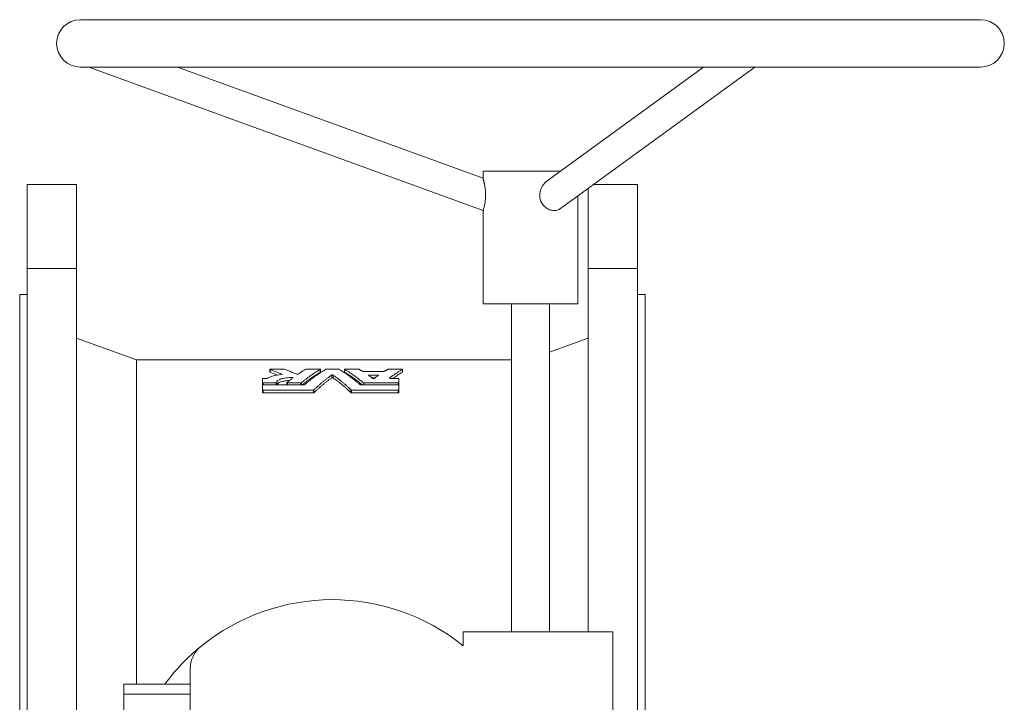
# Model space of a CAD drawing. Header units: millimetres. Extents: x -508 to 1141, y -292 to 1048.
# Tile 8 of 8: x 622 to 1141, y 688 to 1048. Entities that reach past the tile are written whole.
import ezdxf

# ---------------------------------------------------------------- set-up
doc = ezdxf.new("R2010")
doc.units = ezdxf.units.MM

msp = doc.modelspace()

# ---------------------------------------------------------------- linework, layer by layer
at = {"color": 7, "linetype": 'Continuous', "lineweight": 15}
for p, q in [((1128.51, 1047.73), (653.51, 1047.73)), ((653.51, 1022.73), (1128.51, 1022.73)), ((658.03, 1022.73), (866.01, 947.03)), ((866.01, 964.06), (704.81, 1022.73)), ((982.21, 1022.73), (899.81, 962.74)), ((906.87, 948.1), (1009.39, 1022.73)), ((866.01, 967.73), (866.01, 964.05)), ((866.01, 967.73), (906.65, 967.73)), ((651.51, 960.73), (625.51, 960.73)), ((625.51, 916.48), (625.51, 960.73)), ((651.51, 916.48), (651.51, 960.73)), ((921.51, 916.48), (921.51, 958.75)), ((924.22, 960.73), (947.51, 960.73)), ((947.51, 916.48), (947.51, 960.73)), ((916.01, 897.73), (916.01, 954.75)), ((866.01, 947.03), (866.01, 897.73)), ((625.51, 916.48), (625.51, 340.98)), ((651.51, 916.48), (625.51, 916.48)), ((651.51, 916.48), (651.51, 640.73)), ((921.51, 916.48), (921.51, 724.73)), ((921.51, 916.48), (947.51, 916.48)), ((947.51, 916.48), (947.51, 340.98)), ((625.51, 902.73), (621.51, 902.73)), ((621.51, 902.73), (621.51, 628.73)), ((951.51, 902.73), (947.51, 902.73)), ((951.51, 902.73), (951.51, 628.73)), ((866.01, 897.73), (916.01, 897.73)), ((881.01, 897.73), (881.01, 724.73)), ((901.01, 724.73), (901.01, 897.73)), ((683.1, 868.23), (651.51, 879.73)), ((921.51, 879.73), (901.01, 872.27)), ((881.01, 868.23), (683.1, 868.23)), ((683.1, 868.23), (683.1, 697.12)), ((753.54, 863.24), (753.54, 861.74)), ((753.9, 863.33), (760.91, 863.33)), ((772.77, 863.33), (779.79, 863.33)), ((780.15, 861.74), (780.15, 863.24)), ((783.44, 863.33), (789.57, 863.33)), ((792.87, 863.24), (792.87, 861.74)), ((793.23, 863.33), (800.24, 863.33)), ((816.11, 863.33), (823.12, 863.33)), ((823.48, 861.74), (823.48, 863.24)), ((749.54, 856.2), (749.54, 858.37)), ((749.9, 858.49), (751.96, 858.49)), ((802.81, 862.08), (813.54, 862.08)), ((805.87, 860.25), (810.48, 860.25)), ((807.37, 858.75), (808.98, 858.75)), ((816.95, 858.49), (821.18, 858.49)), ((821.54, 858.37), (821.54, 856.2)), ((749.54, 854.99), (749.54, 856.2)), ((749.54, 852.5), (749.54, 854.99)), ((749.54, 851), (749.54, 852.5)), ((749.9, 856.08), (756.74, 856.08)), ((749.9, 855.12), (771.63, 855.12)), ((749.9, 852.35), (776.44, 852.35)), ((757.1, 855.12), (757.1, 856.21)), ((762.48, 856.2), (762.48, 855.12)), ((762.84, 856.08), (769.85, 856.08)), ((796.58, 852.35), (821.18, 852.35)), ((801.39, 855.12), (821.18, 855.12)), ((803.16, 856.08), (821.18, 856.08)), ((821.54, 854.99), (821.54, 856.2)), ((821.54, 854.99), (821.54, 852.5)), ((821.54, 851), (821.54, 852.5)), ((749.9, 850.85), (776.44, 850.85)), ((796.58, 850.85), (821.18, 850.85)), ((855.51, 724.73), (855.51, 717.39)), ((934.51, 724.73), (855.51, 724.73)), ((934.51, 538.73), (934.51, 724.73)), ((711.51, 705.38), (711.51, 558.07)), ((676.51, 697.12), (711.51, 697.12)), ((676.51, 691.92), (676.51, 697.12)), ((676.51, 691.92), (711.51, 691.92)), ((676.51, 681.53), (676.51, 691.92))]:
    msp.add_line(p, q, dxfattribs=at)
at = {"color": 8, "linetype": 'Continuous', "lineweight": 0}
for p, q in [((753.6, 861.69), (753.6, 863.19)), ((780.12, 861.71), (780.12, 863.21)), ((792.9, 861.71), (792.9, 863.21)), ((823.45, 861.71), (823.45, 863.21)), ((759.73, 860.58), (759.73, 860.69)), ((765.33, 858.52), (765.33, 858.92)), ((786.17, 858.77), (786.17, 860.27)), ((786.84, 858.77), (786.84, 860.27)), ((805.87, 859.86), (805.87, 860.25)), ((810.48, 859.86), (810.48, 860.25)), ((816.62, 858.56), (816.62, 858.65)), ((749.9, 855.12), (749.9, 856.08)), ((749.9, 850.85), (749.9, 852.35)), ((756.74, 855.12), (756.74, 856.08)), ((762.84, 855.12), (762.84, 856.08)), ((769.85, 855.12), (769.85, 856.08)), ((770.19, 855.12), (770.19, 856.15)), ((776.44, 850.85), (776.44, 852.35)), ((776.77, 850.94), (776.77, 852.44)), ((796.24, 850.94), (796.24, 852.44)), ((796.58, 850.85), (796.58, 852.35)), ((802.83, 855.12), (802.83, 856.15)), ((803.16, 855.12), (803.16, 856.08)), ((821.18, 855.12), (821.18, 856.08)), ((821.18, 850.85), (821.18, 852.35))]:
    msp.add_line(p, q, dxfattribs=at)
at = {"color": 7, "linetype": 'Continuous', "lineweight": 15}
for centre, radius, start, end in [((653.51, 1035.23), 12.5, 90, 270), ((1128.51, 1035.23), 12.5, 270, 90), ((786.51, 631.73), 110, 51.1508, 129.1667), ((786.51, 631.73), 110, 129.1667, 143.5247), ((726.51, 705.38), 15, 129.1667, 180)]:
    msp.add_arc(centre, radius, start, end, dxfattribs=at)
for points, knots in [([(866.01, 947.03), (866.01, 947.05), (866.03, 947.09), (866.14, 947.42), (866.3, 947.95), (866.5, 948.67), (866.73, 949.57), (866.94, 950.61), (867.12, 951.79), (867.25, 953.03), (867.32, 954.34), (867.33, 955.69), (867.26, 957.06), (867.13, 958.45), (866.97, 959.58), (866.82, 960.45), (866.71, 961.09), (866.58, 961.68), (866.46, 962.23), (866.35, 962.73), (866.22, 963.23), (866.11, 963.68), (866.03, 963.96), (866, 964.09), (866.01, 964.05), (866.01, 964.05)], [0, 0, 0, 0, 0.050826, 0.103122, 0.153949, 0.206264, 0.25681, 0.308872, 0.35856, 0.409691, 0.459522, 0.510635, 0.56379, 0.618202, 0.677173, 0.707461, 0.737746, 0.768546, 0.799342, 0.831272, 0.863197, 0.907788, 0.953608, 0.998236, 1, 1, 1, 1]), ([(895.92, 955.06), (895.93, 955.32), (895.94, 955.83), (896.05, 956.6), (896.21, 957.37), (896.51, 958.37), (897.03, 959.56), (897.73, 960.65), (898.39, 961.46), (898.94, 962.03), (899.42, 962.46), (899.72, 962.68), (899.81, 962.74)], [0, 0, 0, 0, 0.08531, 0.170624, 0.258526, 0.346435, 0.516776, 0.69157, 0.780929, 0.87028, 0.962813, 1, 1, 1, 1]), ([(906.86, 948.11), (906.63, 947.95), (906.1, 947.58), (905.14, 947.22), (904.04, 947.01), (902.86, 947.03), (901.68, 947.25), (900.5, 947.69), (899.39, 948.32), (898.37, 949.15), (897.5, 950.13), (896.79, 951.26), (896.29, 952.47), (895.98, 953.75), (895.94, 954.62), (895.92, 955.06)], [0, 0, 0, 0, 0.059398, 0.136767, 0.216337, 0.294413, 0.37475, 0.452896, 0.533325, 0.611135, 0.691269, 0.767859, 0.846707, 0.922364, 1, 1, 1, 1]), ([(753.9, 863.33), (753.89, 863.33), (753.88, 863.33), (753.87, 863.33), (753.83, 863.33), (753.79, 863.32), (753.76, 863.32), (753.72, 863.32), (753.68, 863.31), (753.65, 863.3), (753.62, 863.3), (753.6, 863.29), (753.58, 863.28), (753.56, 863.27), (753.55, 863.26), (753.54, 863.25), (753.54, 863.24), (753.54, 863.23), (753.55, 863.22), (753.56, 863.21), (753.57, 863.2), (753.6, 863.19)], [0, 0, 0, 0, 0.033795, 0.033795, 0.033795, 0.188828, 0.188828, 0.188828, 0.348209, 0.348209, 0.348209, 0.511103, 0.511103, 0.511103, 0.674988, 0.674988, 0.674988, 0.837441, 0.837441, 0.837441, 1, 1, 1, 1]), ([(753.6, 863.19), (753.89, 863.08), (754.48, 862.86), (755.35, 862.52), (756.23, 862.17), (757.11, 861.81), (757.98, 861.45), (758.86, 861.07), (759.44, 860.82), (759.73, 860.69)], [0, 0, 0, 0, 0.143049, 0.286028, 0.42894, 0.57179, 0.71458, 0.857316, 1, 1, 1, 1]), ([(761.22, 863.29), (761.19, 863.3), (761.17, 863.3), (761.13, 863.31), (761.1, 863.31), (761.07, 863.32), (761.03, 863.32), (760.99, 863.32), (760.95, 863.33), (760.91, 863.33)], [0, 0, 0, 0, 0.346319, 0.346319, 0.346319, 0.673039, 0.673039, 0.673039, 1, 1, 1, 1]), ([(767.66, 860.66), (767.36, 860.79), (766.74, 861.06), (765.83, 861.46), (764.91, 861.84), (763.99, 862.22), (763.07, 862.58), (762.14, 862.94), (761.53, 863.17), (761.22, 863.29)], [0, 0, 0, 0, 0.142676, 0.285406, 0.428193, 0.571042, 0.713957, 0.856941, 1, 1, 1, 1]), ([(772.44, 863.27), (772.24, 863.16), (771.85, 862.93), (771.25, 862.58), (770.66, 862.21), (770.07, 861.84), (769.48, 861.46), (768.89, 861.07), (768.49, 860.81), (768.3, 860.67)], [0, 0, 0, 0, 0.142964, 0.285885, 0.428766, 0.571614, 0.714432, 0.857226, 1, 1, 1, 1]), ([(770.19, 856.15), (770.39, 856.33), (770.8, 856.67), (771.41, 857.17), (772.02, 857.67), (772.64, 858.15), (773.26, 858.63), (773.87, 859.09), (774.49, 859.55), (775.24, 860.09), (776.11, 860.69), (777.11, 861.36), (778.11, 862), (779.11, 862.62), (779.78, 863.01), (780.12, 863.21)], [0, 0, 0, 0, 0.0623832, 0.1247764, 0.187182, 0.2496023, 0.3120397, 0.3744964, 0.4369749, 0.4994774, 0.5995048, 0.6995613, 0.7996563, 0.8997994, 1, 1, 1, 1]), ([(783.11, 863.27), (782.9, 863.15), (782.48, 862.91), (781.85, 862.54), (781.22, 862.15), (780.6, 861.76), (779.97, 861.35), (779.35, 860.94), (778.73, 860.51), (778.11, 860.08), (777.32, 859.52), (776.37, 858.81), (775.26, 857.96), (774.16, 857.07), (773.06, 856.16), (772.33, 855.52), (771.96, 855.2)], [0, 0, 0, 0, 0.055687, 0.111353, 0.167, 0.22263, 0.278246, 0.333848, 0.38944, 0.445023, 0.500599, 0.600587, 0.700509, 0.800377, 0.900203, 1, 1, 1, 1]), ([(772.77, 863.33), (772.75, 863.33), (772.73, 863.33), (772.72, 863.33), (772.68, 863.32), (772.64, 863.32), (772.6, 863.32), (772.57, 863.31), (772.53, 863.31), (772.5, 863.3), (772.48, 863.29), (772.46, 863.28), (772.44, 863.27)], [0, 0, 0, 0, 0.132252, 0.132252, 0.132252, 0.417764, 0.417764, 0.417764, 0.709077, 0.709077, 0.709077, 1, 1, 1, 1]), ([(780.15, 863.25), (780.14, 863.25), (780.14, 863.26), (780.14, 863.26), (780.13, 863.27), (780.11, 863.28), (780.09, 863.29), (780.07, 863.3), (780.04, 863.3), (780.01, 863.31), (779.98, 863.31), (779.94, 863.32), (779.9, 863.32), (779.87, 863.32), (779.83, 863.33), (779.79, 863.33)], [0, 0, 0, 0, 0.0792619, 0.0792619, 0.0792619, 0.2511037, 0.2511037, 0.2511037, 0.41864, 0.41864, 0.41864, 0.5842595, 0.5842595, 0.5842595, 0.7500011, 0.7500011, 0.7500011, 0.7500011]), ([(780.14, 863.24), (780.14, 863.24), (780.15, 863.23), (780.13, 863.21), (780.12, 863.21)], [0, 0, 0, 0, 0.378785, 1, 1, 1, 1]), ([(783.44, 863.33), (783.42, 863.33), (783.4, 863.33), (783.38, 863.33), (783.35, 863.32), (783.31, 863.32), (783.27, 863.32), (783.23, 863.31), (783.2, 863.31), (783.17, 863.3), (783.15, 863.29), (783.12, 863.28), (783.11, 863.27)], [0, 0, 0, 0, 0.132252, 0.132252, 0.132252, 0.417764, 0.417764, 0.417764, 0.709077, 0.709077, 0.709077, 1, 1, 1, 1]), ([(789.91, 863.27), (789.9, 863.28), (789.89, 863.28), (789.87, 863.29), (789.85, 863.3), (789.82, 863.3), (789.79, 863.31), (789.76, 863.31), (789.73, 863.32), (789.69, 863.32), (789.65, 863.32), (789.61, 863.33), (789.57, 863.33)], [0, 0, 0, 0, 0.162285, 0.162285, 0.162285, 0.4436, 0.4436, 0.4436, 0.721698, 0.721698, 0.721698, 1, 1, 1, 1]), ([(801.05, 855.2), (800.85, 855.38), (800.45, 855.73), (799.84, 856.26), (799.22, 856.77), (798.61, 857.27), (798, 857.76), (797.38, 858.24), (796.77, 858.72), (796.15, 859.18), (795.36, 859.76), (794.41, 860.43), (793.29, 861.19), (792.17, 861.92), (791.04, 862.62), (790.28, 863.05), (789.91, 863.27)], [0, 0, 0, 0, 0.055436, 0.110881, 0.166336, 0.221804, 0.277286, 0.332785, 0.388303, 0.443841, 0.499403, 0.599439, 0.699504, 0.799612, 0.899773, 1, 1, 1, 1]), ([(793.23, 863.33), (793.2, 863.33), (793.17, 863.33), (793.14, 863.32), (793.1, 863.32), (793.07, 863.32), (793.03, 863.31), (793, 863.31), (792.97, 863.3), (792.94, 863.29), (792.92, 863.28), (792.9, 863.28), (792.88, 863.27), (792.88, 863.26), (792.87, 863.25), (792.87, 863.25)], [0.2500008, 0.2500008, 0.2500008, 0.2500008, 0.3683017, 0.3683017, 0.3683017, 0.5395094, 0.5395094, 0.5395094, 0.7152933, 0.7152933, 0.7152933, 0.8937272, 0.8937272, 0.8937272, 1, 1, 1, 1]), ([(792.9, 863.21), (792.89, 863.21), (792.87, 863.23), (792.87, 863.24), (792.87, 863.24)], [0, 0, 0, 0, 0.619946, 1, 1, 1, 1]), ([(792.9, 863.21), (793.11, 863.09), (793.52, 862.84), (794.15, 862.47), (794.78, 862.08), (795.41, 861.68), (796.03, 861.28), (796.66, 860.86), (797.28, 860.43), (798.02, 859.91), (798.89, 859.28), (799.88, 858.54), (800.87, 857.77), (801.85, 856.98), (802.5, 856.43), (802.83, 856.15)], [0, 0, 0, 0, 0.062628, 0.125234, 0.187819, 0.250387, 0.312939, 0.375477, 0.438005, 0.500524, 0.600509, 0.70044, 0.800326, 0.900176, 1, 1, 1, 1]), ([(800.57, 863.27), (800.57, 863.28), (800.55, 863.28), (800.54, 863.29), (800.52, 863.3), (800.49, 863.3), (800.46, 863.31), (800.43, 863.31), (800.4, 863.32), (800.36, 863.32), (800.32, 863.32), (800.28, 863.33), (800.24, 863.33)], [0, 0, 0, 0, 0.162285, 0.162285, 0.162285, 0.4436, 0.4436, 0.4436, 0.721698, 0.721698, 0.721698, 1, 1, 1, 1]), ([(802.48, 862.14), (802.32, 862.23), (802, 862.43), (801.53, 862.72), (801.05, 863), (800.73, 863.18), (800.57, 863.27)], [0, 0, 0, 0, 0.249939, 0.499915, 0.749934, 1, 1, 1, 1]), ([(815.77, 863.27), (815.61, 863.18), (815.3, 863), (814.82, 862.72), (814.35, 862.43), (814.03, 862.23), (813.87, 862.14)], [0, 0, 0, 0, 0.250066, 0.500085, 0.750061, 1, 1, 1, 1]), ([(816.11, 863.33), (816.09, 863.33), (816.07, 863.33), (816.05, 863.33), (816.01, 863.32), (815.97, 863.32), (815.94, 863.32), (815.9, 863.31), (815.87, 863.31), (815.84, 863.3), (815.81, 863.29), (815.79, 863.28), (815.77, 863.27)], [0, 0, 0, 0, 0.132252, 0.132252, 0.132252, 0.417764, 0.417764, 0.417764, 0.709077, 0.709077, 0.709077, 1, 1, 1, 1]), ([(816.62, 858.65), (816.82, 858.8), (817.23, 859.11), (817.85, 859.57), (818.47, 860.01), (819.09, 860.44), (819.71, 860.87), (820.33, 861.28), (820.95, 861.69), (821.57, 862.08), (822.2, 862.47), (822.83, 862.84), (823.24, 863.09), (823.45, 863.21)], [0, 0, 0, 0, 0.090822, 0.181651, 0.272491, 0.363345, 0.454217, 0.545109, 0.636026, 0.72697, 0.817945, 0.908954, 1, 1, 1, 1]), ([(823.48, 863.25), (823.48, 863.25), (823.47, 863.26), (823.47, 863.26), (823.46, 863.27), (823.44, 863.28), (823.42, 863.29), (823.4, 863.3), (823.37, 863.3), (823.34, 863.31), (823.31, 863.31), (823.27, 863.32), (823.24, 863.32), (823.2, 863.32), (823.16, 863.33), (823.12, 863.33)], [0, 0, 0, 0, 0.079262, 0.079262, 0.079262, 0.2511038, 0.2511038, 0.2511038, 0.4186402, 0.4186402, 0.4186402, 0.5842596, 0.5842596, 0.5842596, 0.7500013, 0.7500013, 0.7500013, 0.7500013]), ([(823.48, 863.24), (823.48, 863.24), (823.48, 863.23), (823.46, 863.21), (823.45, 863.21)], [0, 0, 0, 0, 0.378785, 1, 1, 1, 1]), ([(749.9, 858.49), (749.87, 858.49), (749.85, 858.49), (749.83, 858.49), (749.79, 858.49), (749.75, 858.48), (749.72, 858.47), (749.68, 858.47), (749.65, 858.46), (749.62, 858.45), (749.59, 858.44), (749.57, 858.43), (749.56, 858.41), (749.54, 858.4), (749.54, 858.39), (749.54, 858.37)], [0, 0, 0, 0, 0.106801, 0.106801, 0.106801, 0.319386, 0.319386, 0.319386, 0.542609, 0.542609, 0.542609, 0.771471, 0.771471, 0.771471, 1, 1, 1, 1]), ([(752.28, 858.55), (752.27, 858.55), (752.27, 858.54), (752.26, 858.54), (752.24, 858.53), (752.21, 858.52), (752.18, 858.51), (752.15, 858.5), (752.11, 858.5), (752.08, 858.5), (752.04, 858.49), (752, 858.49), (751.96, 858.49)], [0, 0, 0, 0, 0.10707, 0.10707, 0.10707, 0.408539, 0.408539, 0.408539, 0.704078, 0.704078, 0.704078, 1, 1, 1, 1]), ([(759.56, 860.54), (757.97, 860.35), (756.56, 860.09), (754.07, 859.42), (753.06, 859.01), (752.28, 858.55)], [0, 0, 0, 0, 0.5, 0.5, 1, 1, 1, 1]), ([(753.6, 861.69), (753.58, 861.7), (753.54, 861.72), (753.54, 861.73), (753.54, 861.74)], [0, 0, 0, 0, 0.606012, 1, 1, 1, 1]), ([(757.35, 860.2), (757.14, 860.29), (755.89, 860.83), (754.64, 861.3), (753.6, 861.69)], [0, 0, 0, 0, 0.1707298, 1, 1, 1, 1]), ([(757.1, 856.21), (757.06, 856.58), (757.23, 856.94), (757.99, 857.61), (758.58, 857.92), (760.09, 858.42), (761.03, 858.62), (763.08, 858.88), (764.2, 858.94), (765.33, 858.92)], [0, 0, 0, 0, 0.25, 0.25, 0.5, 0.5, 0.75, 0.75, 1, 1, 1, 1]), ([(763.9, 857.4), (763.53, 857.38), (762.73, 857.34), (761.59, 857.19), (760.48, 856.99), (759.5, 856.73), (758.64, 856.42), (757.95, 856.06), (757.45, 855.65), (757.19, 855.33), (757.16, 855.14), (757.16, 855.12)], [0, 0, 0, 0, 0.105549, 0.225425, 0.345333, 0.46724, 0.589164, 0.715924, 0.842704, 0.980266, 1, 1, 1, 1]), ([(759.73, 860.69), (759.73, 860.69), (759.73, 860.68), (759.74, 860.68), (759.76, 860.67), (759.77, 860.66), (759.78, 860.65), (759.79, 860.64), (759.79, 860.63), (759.78, 860.61), (759.77, 860.6), (759.76, 860.59), (759.74, 860.58), (759.72, 860.57), (759.69, 860.56), (759.66, 860.56), (759.63, 860.55), (759.6, 860.54), (759.56, 860.54)], [0, 0, 0, 0, 0.027965, 0.027965, 0.027965, 0.23048, 0.23048, 0.23048, 0.430218, 0.430218, 0.430218, 0.623564, 0.623564, 0.623564, 0.811607, 0.811607, 0.811607, 1, 1, 1, 1]), ([(765.65, 858.77), (765.44, 858.61), (765.02, 858.29), (764.39, 857.79), (763.76, 857.29), (763.13, 856.78), (762.71, 856.43), (762.51, 856.25)], [0, 0, 0, 0, 0.200126, 0.400182, 0.600174, 0.800111, 1, 1, 1, 1]), ([(765.33, 858.92), (765.35, 858.92), (765.37, 858.92), (765.39, 858.92), (765.43, 858.92), (765.47, 858.91), (765.5, 858.91), (765.54, 858.9), (765.57, 858.89), (765.6, 858.88), (765.63, 858.87), (765.65, 858.86), (765.66, 858.85), (765.67, 858.83), (765.68, 858.82), (765.68, 858.81), (765.67, 858.79), (765.67, 858.78), (765.65, 858.77)], [0, 0, 0, 0, 0.085129, 0.085129, 0.085129, 0.258826, 0.258826, 0.258826, 0.440713, 0.440713, 0.440713, 0.627471, 0.627471, 0.627471, 0.813705, 0.813705, 0.813705, 1, 1, 1, 1]), ([(768.3, 860.67), (768.29, 860.67), (768.28, 860.66), (768.26, 860.66), (768.24, 860.65), (768.21, 860.64), (768.18, 860.63), (768.15, 860.63), (768.12, 860.62), (768.08, 860.62), (768.04, 860.61), (768.01, 860.61), (767.97, 860.61), (767.93, 860.61), (767.89, 860.61), (767.85, 860.62), (767.81, 860.62), (767.77, 860.63), (767.74, 860.63), (767.71, 860.64), (767.68, 860.65), (767.66, 860.66)], [0, 0, 0, 0, 0.091767, 0.091767, 0.091767, 0.242592, 0.242592, 0.242592, 0.390047, 0.390047, 0.390047, 0.537638, 0.537638, 0.537638, 0.689012, 0.689012, 0.689012, 0.844655, 0.844655, 0.844655, 1, 1, 1, 1]), ([(780.12, 861.71), (779.55, 861.37), (778.42, 860.71), (776.75, 859.63), (775.09, 858.49), (773.44, 857.28), (771.99, 856.15), (771.1, 855.41), (770.75, 855.12)], [0, 0, 0, 0, 0.180997, 0.3580157, 0.5310561, 0.7110125, 0.8876609, 1, 1, 1, 1]), ([(776.77, 852.44), (776.96, 852.63), (777.35, 853), (777.93, 853.55), (778.51, 854.08), (779.09, 854.61), (779.67, 855.13), (780.26, 855.64), (780.84, 856.15), (781.63, 856.81), (782.61, 857.61), (783.79, 858.53), (784.98, 859.42), (785.78, 859.99), (786.17, 860.27)], [0, 0, 0, 0, 0.062371, 0.124755, 0.187152, 0.249566, 0.311998, 0.374451, 0.436926, 0.499427, 0.624466, 0.749563, 0.874735, 1, 1, 1, 1]), ([(776.77, 850.94), (776.96, 851.12), (777.34, 851.49), (777.91, 852.03), (778.49, 852.56), (779.07, 853.09), (779.65, 853.61), (780.24, 854.13), (780.83, 854.64), (781.62, 855.3), (782.59, 856.09), (783.77, 857.01), (784.96, 857.91), (785.77, 858.48), (786.17, 858.77)], [0, 0, 0, 0, 0.061139, 0.122646, 0.184521, 0.246765, 0.309378, 0.372359, 0.435708, 0.499427, 0.621992, 0.746275, 0.872278, 1, 1, 1, 1]), ([(780.14, 861.74), (780.14, 861.74), (780.15, 861.73), (780.13, 861.72), (780.12, 861.71)], [0, 0, 0, 0, 0.237945, 1, 1, 1, 1]), ([(786.17, 860.27), (786.19, 860.28), (786.21, 860.29), (786.24, 860.3), (786.27, 860.31), (786.3, 860.32), (786.34, 860.32), (786.37, 860.33), (786.41, 860.33), (786.44, 860.33), (786.48, 860.33), (786.52, 860.34), (786.56, 860.33), (786.6, 860.33), (786.64, 860.33), (786.68, 860.32), (786.71, 860.32), (786.75, 860.31), (786.77, 860.3), (786.8, 860.29), (786.82, 860.28), (786.84, 860.27)], [0, 0, 0, 0, 0.154084, 0.154084, 0.154084, 0.291364, 0.291364, 0.291364, 0.426968, 0.426968, 0.426968, 0.564447, 0.564447, 0.564447, 0.70682, 0.70682, 0.70682, 0.853556, 0.853556, 0.853556, 1, 1, 1, 1]), ([(786.84, 858.77), (786.81, 858.79), (786.77, 858.81), (786.65, 858.83), (786.58, 858.83), (786.44, 858.83), (786.36, 858.83), (786.25, 858.81), (786.2, 858.79), (786.17, 858.77)], [0, 0, 0, 0, 0.25, 0.25, 0.5, 0.5, 0.75, 0.75, 1, 1, 1, 1]), ([(786.84, 860.27), (787.04, 860.13), (787.44, 859.85), (788.03, 859.42), (788.63, 858.98), (789.22, 858.53), (789.81, 858.07), (790.4, 857.6), (790.99, 857.13), (791.78, 856.48), (792.76, 855.65), (793.92, 854.62), (795.09, 853.55), (795.86, 852.81), (796.24, 852.44)], [0, 0, 0, 0, 0.062641, 0.125257, 0.187852, 0.250427, 0.312985, 0.375528, 0.438057, 0.500576, 0.625543, 0.750425, 0.875238, 1, 1, 1, 1]), ([(786.84, 858.77), (787.05, 858.62), (787.46, 858.33), (788.08, 857.88), (788.7, 857.43), (789.31, 856.96), (789.91, 856.49), (790.51, 856.02), (791.1, 855.54), (791.69, 855.05), (792.28, 854.55), (792.86, 854.05), (793.44, 853.55), (794.01, 853.04), (794.57, 852.52), (795.13, 852), (795.69, 851.47), (796.06, 851.12), (796.24, 850.94)], [0, 0, 0, 0, 0.065476, 0.130554, 0.195236, 0.259521, 0.323409, 0.386901, 0.449995, 0.512693, 0.574995, 0.636899, 0.698407, 0.759519, 0.820234, 0.880552, 0.940474, 1, 1, 1, 1]), ([(792.9, 861.71), (792.88, 861.72), (792.86, 861.73), (792.87, 861.74), (792.87, 861.74)], [0, 0, 0, 0, 0.883236, 1, 1, 1, 1]), ([(802.26, 855.12), (801.92, 855.41), (801.03, 856.15), (799.57, 857.28), (797.92, 858.49), (796.26, 859.63), (794.6, 860.71), (793.47, 861.37), (792.9, 861.71)], [0, 0, 0, 0, 0.1123414, 0.2889898, 0.4689438, 0.6419871, 0.8190058, 1, 1, 1, 1]), ([(802.81, 862.08), (802.79, 862.08), (802.77, 862.08), (802.75, 862.08), (802.71, 862.08), (802.67, 862.09), (802.64, 862.09), (802.6, 862.1), (802.57, 862.1), (802.54, 862.11), (802.52, 862.12), (802.49, 862.13), (802.48, 862.14)], [0, 0, 0, 0, 0.130484, 0.130484, 0.130484, 0.415858, 0.415858, 0.415858, 0.708161, 0.708161, 0.708161, 1, 1, 1, 1]), ([(805.53, 860.11), (805.49, 860.14), (805.5, 860.18), (805.63, 860.23), (805.75, 860.25), (805.87, 860.25)], [0, 0, 0, 0, 0.5, 0.5, 1, 1, 1, 1]), ([(805.53, 860.11), (805.73, 859.97), (806.12, 859.69), (806.7, 859.27), (807.27, 858.84), (807.65, 858.55), (807.84, 858.41)], [0, 0, 0, 0, 0.2525808, 0.503441, 0.7525807, 1, 1, 1, 1]), ([(808.51, 858.41), (808.48, 858.38), (808.43, 858.37), (808.32, 858.34), (808.25, 858.33), (808.1, 858.33), (808.03, 858.34), (807.91, 858.37), (807.87, 858.38), (807.84, 858.41)], [0, 0, 0, 0, 0.25, 0.25, 0.5, 0.5, 0.75, 0.75, 1, 1, 1, 1]), ([(808.51, 858.41), (808.7, 858.55), (809.08, 858.84), (809.65, 859.27), (810.23, 859.69), (810.62, 859.97), (810.81, 860.11)], [0, 0, 0, 0, 0.247419, 0.496559, 0.747419, 1, 1, 1, 1]), ([(810.48, 860.25), (810.6, 860.25), (810.72, 860.23), (810.85, 860.18), (810.86, 860.14), (810.81, 860.11)], [0, 0, 0, 0, 0.5, 0.5, 1, 1, 1, 1]), ([(813.87, 862.14), (813.86, 862.13), (813.85, 862.13), (813.84, 862.12), (813.82, 862.11), (813.79, 862.1), (813.76, 862.1), (813.73, 862.09), (813.69, 862.09), (813.65, 862.08), (813.62, 862.08), (813.58, 862.08), (813.54, 862.08)], [0, 0, 0, 0, 0.166467, 0.166467, 0.166467, 0.446786, 0.446786, 0.446786, 0.72327, 0.72327, 0.72327, 1, 1, 1, 1]), ([(816.95, 858.49), (816.92, 858.49), (816.9, 858.49), (816.87, 858.49), (816.83, 858.49), (816.79, 858.5), (816.76, 858.51), (816.72, 858.51), (816.69, 858.52), (816.67, 858.53), (816.64, 858.54), (816.62, 858.56), (816.61, 858.57), (816.59, 858.58), (816.59, 858.59), (816.59, 858.61), (816.59, 858.62), (816.6, 858.63), (816.62, 858.65)], [0, 0, 0, 0, 0.102394, 0.102394, 0.102394, 0.272699, 0.272699, 0.272699, 0.451268, 0.451268, 0.451268, 0.634599, 0.634599, 0.634599, 0.817265, 0.817265, 0.817265, 1, 1, 1, 1]), ([(823.45, 861.71), (822.67, 861.24), (821.11, 860.31), (819.45, 859.22), (818.57, 858.58), (818.45, 858.49)], [0, 0, 0, 0, 0.470413, 0.927275, 1, 1, 1, 1]), ([(821.54, 858.37), (821.54, 858.38), (821.53, 858.39), (821.52, 858.4), (821.51, 858.42), (821.49, 858.43), (821.47, 858.44), (821.45, 858.45), (821.42, 858.46), (821.39, 858.47), (821.36, 858.47), (821.33, 858.48), (821.29, 858.48), (821.25, 858.49), (821.21, 858.49), (821.18, 858.49)], [0, 0, 0, 0, 0.173737, 0.173737, 0.173737, 0.389226, 0.389226, 0.389226, 0.595417, 0.595417, 0.595417, 0.797578, 0.797578, 0.797578, 1, 1, 1, 1]), ([(823.48, 861.74), (823.48, 861.74), (823.48, 861.73), (823.47, 861.72), (823.45, 861.71)], [0, 0, 0, 0, 0.2379463, 1, 1, 1, 1]), ([(749.54, 856.2), (749.54, 856.19), (749.54, 856.18), (749.55, 856.17), (749.56, 856.15), (749.58, 856.14), (749.6, 856.13), (749.62, 856.12), (749.65, 856.11), (749.68, 856.1), (749.71, 856.09), (749.74, 856.09), (749.78, 856.08), (749.82, 856.08), (749.86, 856.08), (749.9, 856.08)], [0, 0, 0, 0, 0.180747, 0.180747, 0.180747, 0.396277, 0.396277, 0.396277, 0.600621, 0.600621, 0.600621, 0.800154, 0.800154, 0.800154, 1, 1, 1, 1]), ([(749.9, 855.12), (749.88, 855.12), (749.86, 855.12), (749.84, 855.12), (749.8, 855.12), (749.76, 855.11), (749.72, 855.1), (749.69, 855.1), (749.65, 855.09), (749.62, 855.08), (749.6, 855.06), (749.57, 855.05), (749.56, 855.03), (749.54, 855.02), (749.54, 855), (749.54, 854.99)], [0, 0, 0, 0, 0.096454, 0.096454, 0.096454, 0.307924, 0.307924, 0.307924, 0.533582, 0.533582, 0.533582, 0.767018, 0.767018, 0.767018, 1, 1, 1, 1]), ([(749.54, 852.5), (749.54, 852.48), (749.54, 852.47), (749.55, 852.45), (749.56, 852.44), (749.58, 852.42), (749.6, 852.41), (749.62, 852.4), (749.65, 852.39), (749.68, 852.38), (749.71, 852.37), (749.75, 852.36), (749.78, 852.36), (749.82, 852.35), (749.86, 852.35), (749.9, 852.35)], [0, 0, 0, 0, 0.192311, 0.192311, 0.192311, 0.407603, 0.407603, 0.407603, 0.60887, 0.60887, 0.60887, 0.804241, 0.804241, 0.804241, 1, 1, 1, 1]), ([(756.74, 856.08), (756.76, 856.08), (756.79, 856.08), (756.81, 856.08), (756.85, 856.08), (756.89, 856.09), (756.93, 856.09), (756.96, 856.1), (757, 856.11), (757.02, 856.12), (757.05, 856.14), (757.07, 856.15), (757.08, 856.16), (757.1, 856.18), (757.1, 856.19), (757.1, 856.21)], [0, 0, 0, 0, 0.117665, 0.117665, 0.117665, 0.325858, 0.325858, 0.325858, 0.546596, 0.546596, 0.546596, 0.773474, 0.773474, 0.773474, 1, 1, 1, 1]), ([(762.51, 856.25), (762.49, 856.24), (762.48, 856.22), (762.48, 856.21), (762.48, 856.2), (762.48, 856.18), (762.49, 856.17), (762.5, 856.15), (762.52, 856.14), (762.54, 856.13), (762.57, 856.12), (762.59, 856.11), (762.62, 856.1), (762.65, 856.09), (762.69, 856.09), (762.72, 856.08), (762.76, 856.08), (762.8, 856.08), (762.84, 856.08)], [0, 0, 0, 0, 0.16773, 0.16773, 0.16773, 0.348317, 0.348317, 0.348317, 0.519762, 0.519762, 0.519762, 0.682309, 0.682309, 0.682309, 0.84103, 0.84103, 0.84103, 1, 1, 1, 1]), ([(769.85, 856.08), (769.87, 856.08), (769.89, 856.08), (769.91, 856.08), (769.95, 856.08), (769.99, 856.08), (770.02, 856.09), (770.06, 856.1), (770.09, 856.11), (770.12, 856.12), (770.15, 856.13), (770.17, 856.14), (770.19, 856.15)], [0, 0, 0, 0, 0.121778, 0.121778, 0.121778, 0.406085, 0.406085, 0.406085, 0.703478, 0.703478, 0.703478, 1, 1, 1, 1]), ([(771.96, 855.2), (771.95, 855.19), (771.94, 855.18), (771.92, 855.18), (771.9, 855.17), (771.87, 855.15), (771.84, 855.15), (771.81, 855.14), (771.78, 855.13), (771.74, 855.13), (771.71, 855.12), (771.67, 855.12), (771.63, 855.12)], [0, 0, 0, 0, 0.190944, 0.190944, 0.190944, 0.465057, 0.465057, 0.465057, 0.732304, 0.732304, 0.732304, 1, 1, 1, 1]), ([(776.44, 852.35), (776.46, 852.35), (776.47, 852.35), (776.49, 852.35), (776.53, 852.36), (776.57, 852.36), (776.61, 852.37), (776.64, 852.38), (776.68, 852.39), (776.71, 852.4), (776.73, 852.41), (776.76, 852.43), (776.77, 852.44)], [0, 0, 0, 0, 0.115796, 0.115796, 0.115796, 0.399395, 0.399395, 0.399395, 0.700271, 0.700271, 0.700271, 1, 1, 1, 1]), ([(796.24, 852.44), (796.25, 852.43), (796.27, 852.42), (796.28, 852.41), (796.31, 852.4), (796.33, 852.39), (796.36, 852.38), (796.39, 852.37), (796.43, 852.36), (796.46, 852.36), (796.5, 852.35), (796.54, 852.35), (796.58, 852.35)], [0, 0, 0, 0, 0.200779, 0.200779, 0.200779, 0.472315, 0.472315, 0.472315, 0.735895, 0.735895, 0.735895, 1, 1, 1, 1]), ([(801.39, 855.12), (801.37, 855.12), (801.35, 855.12), (801.33, 855.12), (801.29, 855.12), (801.25, 855.13), (801.22, 855.14), (801.18, 855.14), (801.15, 855.15), (801.12, 855.16), (801.09, 855.18), (801.07, 855.19), (801.05, 855.2)], [0, 0, 0, 0, 0.120287, 0.120287, 0.120287, 0.404417, 0.404417, 0.404417, 0.702679, 0.702679, 0.702679, 1, 1, 1, 1]), ([(802.83, 856.15), (802.84, 856.15), (802.85, 856.14), (802.87, 856.13), (802.89, 856.12), (802.92, 856.11), (802.95, 856.1), (802.98, 856.09), (803.01, 856.09), (803.05, 856.08), (803.08, 856.08), (803.12, 856.08), (803.16, 856.08)], [0, 0, 0, 0, 0.187564, 0.187564, 0.187564, 0.462552, 0.462552, 0.462552, 0.731065, 0.731065, 0.731065, 1, 1, 1, 1]), ([(821.18, 856.08), (821.19, 856.08), (821.21, 856.08), (821.23, 856.08), (821.27, 856.08), (821.31, 856.08), (821.35, 856.09), (821.39, 856.1), (821.42, 856.11), (821.45, 856.12), (821.48, 856.13), (821.5, 856.14), (821.51, 856.16), (821.53, 856.17), (821.54, 856.19), (821.54, 856.2)], [0, 0, 0, 0, 0.09973, 0.09973, 0.09973, 0.311685, 0.311685, 0.311685, 0.536664, 0.536664, 0.536664, 0.768533, 0.768533, 0.768533, 1, 1, 1, 1]), ([(821.54, 854.99), (821.54, 855), (821.53, 855.01), (821.52, 855.03), (821.51, 855.04), (821.49, 855.05), (821.47, 855.06), (821.45, 855.08), (821.42, 855.09), (821.39, 855.09), (821.36, 855.1), (821.33, 855.11), (821.29, 855.11), (821.25, 855.12), (821.21, 855.12), (821.18, 855.12)], [0, 0, 0, 0, 0.184127, 0.184127, 0.184127, 0.399488, 0.399488, 0.399488, 0.602925, 0.602925, 0.602925, 0.801297, 0.801297, 0.801297, 1, 1, 1, 1]), ([(821.18, 852.35), (821.19, 852.35), (821.21, 852.35), (821.23, 852.35), (821.27, 852.36), (821.31, 852.36), (821.34, 852.37), (821.38, 852.38), (821.42, 852.39), (821.44, 852.4), (821.47, 852.41), (821.5, 852.43), (821.51, 852.45), (821.53, 852.46), (821.54, 852.48), (821.54, 852.5)], [0, 0, 0, 0, 0.088233, 0.088233, 0.088233, 0.2988, 0.2988, 0.2988, 0.526449, 0.526449, 0.526449, 0.763495, 0.763495, 0.763495, 1, 1, 1, 1]), ([(749.54, 851), (749.54, 850.99), (749.54, 850.98), (749.55, 850.96), (749.56, 850.94), (749.59, 850.92), (749.65, 850.89), (749.73, 850.87), (749.81, 850.85), (749.86, 850.85), (749.88, 850.85), (749.9, 850.85)], [0, 0, 0, 0, 0.084133, 0.167287, 0.250643, 0.376543, 0.500901, 0.749875, 0.874758, 0.93622, 1, 1, 1, 1]), ([(776.44, 850.85), (776.46, 850.85), (776.49, 850.85), (776.56, 850.86), (776.65, 850.88), (776.71, 850.9), (776.75, 850.92), (776.76, 850.93), (776.77, 850.94)], [0, 0, 0, 0, 0.125202, 0.251091, 0.50026, 0.74963, 0.874221, 1, 1, 1, 1]), ([(796.24, 850.94), (796.25, 850.93), (796.26, 850.92), (796.3, 850.9), (796.37, 850.88), (796.45, 850.86), (796.52, 850.85), (796.56, 850.85), (796.58, 850.85)], [0, 0, 0, 0, 0.126209, 0.250917, 0.500473, 0.749902, 0.873812, 1, 1, 1, 1]), ([(821.18, 850.85), (821.19, 850.85), (821.21, 850.85), (821.26, 850.85), (821.32, 850.86), (821.38, 850.88), (821.44, 850.9), (821.48, 850.92), (821.51, 850.94), (821.53, 850.97), (821.53, 850.99), (821.54, 851)], [0, 0, 0, 0, 0.062961, 0.125774, 0.250897, 0.375523, 0.500547, 0.625216, 0.750186, 0.874521, 1, 1, 1, 1])]:
    msp.add_open_spline(points, degree=3, knots=knots, dxfattribs=at)

doc.saveas('drawing.dxf')
